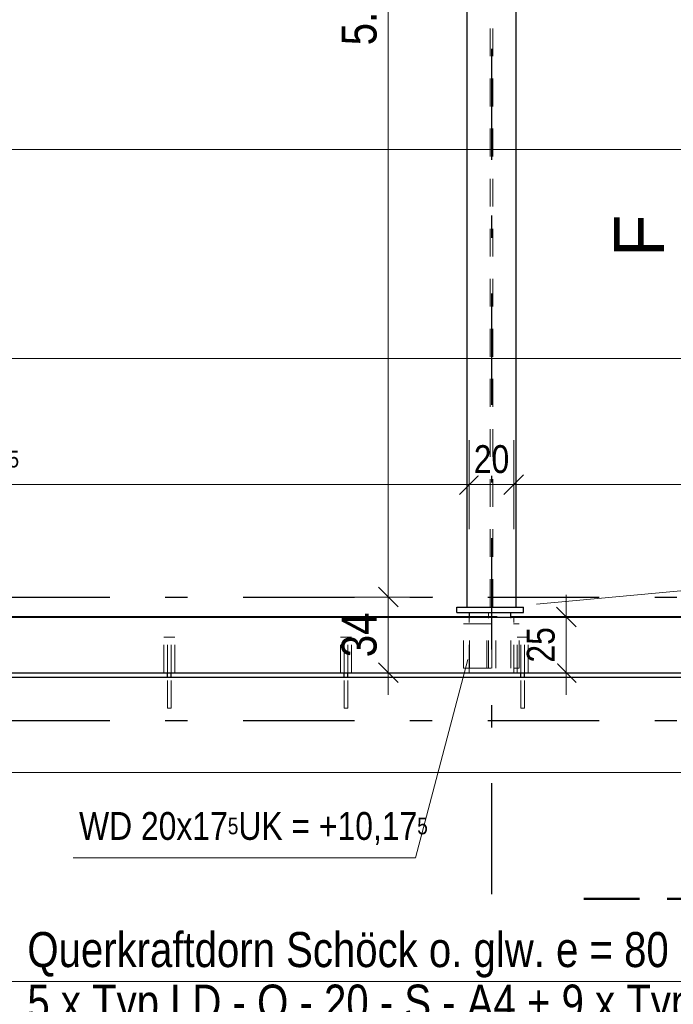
# Model space of a CAD drawing. Header units: millimetres. Extents: x -13 to 146, y -13 to 60.
# Tile 80 of 170: x 26.64 to 29.58, y 18.61 to 23.03. Entities that reach past the tile are written whole.
import ezdxf

# ---------------------------------------------------------------- set-up
doc = ezdxf.new("R2010")
doc.units = ezdxf.units.MM
for name, pattern in [('DASHDOT', [1, 0.5, -0.25, 0, -0.25]), ('DASHDOTX2', [2, 1, -0.5, 0, -0.5]), ('HIDDEN', [0.375, 0.25, -0.125])]:
    doc.linetypes.add(name, pattern=pattern)
doc.layers.add('Achsen', color=7, linetype='Continuous', lineweight=20)
doc.styles.add('Arial', font='arial.ttf')
doc.styles.add('Arial Narrow', font='ARIALN.TTF')
doc.dimstyles.new('Arch_Strakon_dimstyle', dxfattribs={"dimtxt": 11.25, "dimasz": 1, "dimexe": 1.25, "dimexo": 0.0625, "dimgap": 1, "dimtad": 0, "dimdec": 5, "dimzin": 12, "dimdsep": 46, "dimtxsty": 'Arial Narrow', "dimblk": 'Arrowhead_Tick', "dimsah": 1, "dimcen": 0, "dimse1": 1, "dimse2": 1, "dimclrd": 6, "dimclrt": 3, "dimazin": 0, "dimtfac": 1, "dimtdec": 4, "dimtmove": 0, "dimatfit": 3, "dimldrblk": 'NONE', "dimfxl": 1, "dimtvp": 1, "dimtolj": 1, "dimtzin": 0, "dimlwd": 13, "dimarcsym": 2})

# ---------------------------------------------------------------- blocks, each defined once
blk = doc.blocks.new('Arrowhead_Tick')
at = {"color": 0, "linetype": 'Continuous', "lineweight": -2}
for p, q in [((0, 20), (0, -10)), ((-1, 0), (0, 0)), ((10, 0), (0, 0))]:
    blk.add_line(p, q, dxfattribs=at)
at = {"color": 2, "linetype": 'Continuous', "lineweight": 35}
blk.add_line((4.42, 4.42), (-4.42, -4.42), dxfattribs=at)
blk = doc.blocks.new('*D71')
at = {"layer": 'Achsen', "color": 6, "linetype": 'Continuous', "lineweight": 13}
blk.add_line((24.2992, 22.45), (37.8552, 22.45), dxfattribs=at)
at = {"layer": 'Defpoints', "color": 0}
for p in [(24.2892, 29.6253), (37.8652, 26.0481), (37.8652, 22.45)]:
    blk.add_point(p, dxfattribs=at)
at = {"layer": 'Achsen', "color": 6, "lineweight": 13, "xscale": 0.01, "yscale": 0.01, "zscale": 0.01}
blk.add_blockref('Arrowhead_Tick', (37.8652, 22.45), dxfattribs=at)
at = {"layer": 'Achsen', "color": 6, "lineweight": 13, "xscale": 0.01, "yscale": 0.01, "zscale": 0.01, "rotation": 180}
blk.add_blockref('Arrowhead_Tick', (24.2892, 22.45), dxfattribs=at)
at = {"layer": 'Achsen', "color": 2, "lineweight": 35, "insert": (31.0772, 22.5804), "char_height": 0.1575, "attachment_point": 5, "style": 'Arial Narrow', "bg_fill": 3, "box_fill_scale": 1.1, "bg_fill_color": 256, "bg_fill_true_color": 13158600, "bg_fill_transparency": 0}
blk.add_mtext('\\A1;13.57{\\A1;\\H.6x;\\S5;}', dxfattribs=at)
blk = doc.blocks.new('_None')
blk = doc.blocks.new('*D155')
at = {"layer": 'Achsen', "color": 6, "linetype": 'Continuous', "lineweight": 13}
blk.add_line((24.2996, 19.65), (37.8546, 19.65), dxfattribs=at)
at = {"layer": 'Defpoints', "color": 0}
for p in [(37.8646, 20.3481), (24.2896, 20.0981), (37.8646, 19.65)]:
    blk.add_point(p, dxfattribs=at)
at = {"layer": 'Achsen', "color": 6, "lineweight": 13, "xscale": 0.01, "yscale": 0.01, "zscale": 0.01}
blk.add_blockref('Arrowhead_Tick', (37.8646, 19.65), dxfattribs=at)
at = {"layer": 'Achsen', "color": 6, "lineweight": 13, "xscale": 0.01, "yscale": 0.01, "zscale": 0.01, "rotation": 180}
blk.add_blockref('Arrowhead_Tick', (24.2896, 19.65), dxfattribs=at)
at = {"layer": 'Achsen', "color": 2, "lineweight": 35, "insert": (31.0771, 19.7804), "char_height": 0.1575, "attachment_point": 5, "style": 'Arial Narrow', "bg_fill": 3, "box_fill_scale": 1.1, "bg_fill_color": 256, "bg_fill_true_color": 13158600, "bg_fill_transparency": 0}
blk.add_mtext('\\A1;13.57{\\A1;\\H.6x;\\S5;}', dxfattribs=at)
blk = doc.blocks.new('*D239')
at = {"color": 6, "linetype": 'Continuous', "lineweight": 13}
blk.add_line((24.1912, 18.7097), (38.5727, 18.7097), dxfattribs=at)
at = {"layer": 'Defpoints', "color": 0}
for p in [(24.1812, 19.9381), (38.5827, 19.9381), (38.5827, 18.7097)]:
    blk.add_point(p, dxfattribs=at)
at = {"color": 6, "lineweight": 13, "xscale": 0.01, "yscale": 0.01, "zscale": 0.01}
blk.add_blockref('Arrowhead_Tick', (38.5827, 18.7097), dxfattribs=at)
at = {"color": 6, "lineweight": 13, "xscale": 0.01, "yscale": 0.01, "zscale": 0.01, "rotation": 180}
blk.add_blockref('Arrowhead_Tick', (24.1812, 18.7097), dxfattribs=at)
blk = doc.blocks.new('*D241')
at = {"color": 6, "linetype": 'Continuous', "lineweight": 13}
blk.add_line((24.2997, 21.5097), (37.8546, 21.5097), dxfattribs=at)
at = {"layer": 'Defpoints', "color": 0}
for p in [(37.8646, 21.5097), (24.2897, 20.5581), (37.8646, 20.0981)]:
    blk.add_point(p, dxfattribs=at)
at = {"color": 6, "lineweight": 13, "xscale": 0.01, "yscale": 0.01, "zscale": 0.01}
blk.add_blockref('Arrowhead_Tick', (37.8646, 21.5097), dxfattribs=at)
at = {"color": 6, "lineweight": 13, "xscale": 0.01, "yscale": 0.01, "zscale": 0.01, "rotation": 180}
blk.add_blockref('Arrowhead_Tick', (24.2897, 21.5097), dxfattribs=at)
at = {"color": 2, "lineweight": 35, "insert": (31.0771, 21.6401), "char_height": 0.1575, "attachment_point": 5, "style": 'Arial Narrow', "bg_fill": 3, "box_fill_scale": 1.1, "bg_fill_color": 256, "bg_fill_true_color": 13158600, "bg_fill_transparency": 0}
blk.add_mtext('\\A1;13.57{\\A1;\\H.6x;\\S5;}', dxfattribs=at)
blk = doc.blocks.new('*D356')
at = {"color": 6, "linetype": 'Continuous', "lineweight": 13}
blk.add_line((28.3, 20.1081), (28.3, 20.428), dxfattribs=at)
at = {"layer": 'Defpoints', "color": 0}
for p in [(24.2892, 20.438), (28.3, 20.438), (24.2896, 20.0981)]:
    blk.add_point(p, dxfattribs=at)
at = {"color": 6, "lineweight": 13, "xscale": 0.01, "yscale": 0.01, "zscale": 0.01}
for p, rotation in [((28.3, 20.438), 90), ((28.3, 20.0981), 270)]:
    blk.add_blockref('Arrowhead_Tick', p, dxfattribs=dict(at, rotation=rotation))
at = {"color": 2, "lineweight": 35, "insert": (28.1696, 20.268), "char_height": 0.1575, "attachment_point": 5, "rotation": 90, "style": 'Arial Narrow', "bg_fill": 3, "box_fill_scale": 1.1, "bg_fill_color": 256, "bg_fill_true_color": 13158600, "bg_fill_transparency": 0}
blk.add_mtext('\\A1;34', dxfattribs=at)
blk = doc.blocks.new('*D357')
at = {"color": 6, "linetype": 'Continuous', "lineweight": 13}
blk.add_line((28.3, 20.448), (28.3, 25.7381), dxfattribs=at)
at = {"layer": 'Defpoints', "color": 0}
for p in [(24.3342, 25.7481), (28.3, 25.7481), (24.2892, 20.438)]:
    blk.add_point(p, dxfattribs=at)
at = {"color": 6, "lineweight": 13, "xscale": 0.01, "yscale": 0.01, "zscale": 0.01}
for p, rotation in [((28.3, 25.7481), 90), ((28.3, 20.438), 270)]:
    blk.add_blockref('Arrowhead_Tick', p, dxfattribs=dict(at, rotation=rotation))
at = {"color": 2, "lineweight": 35, "insert": (28.1696, 23.0931), "char_height": 0.1575, "attachment_point": 5, "rotation": 90, "style": 'Arial Narrow', "bg_fill": 3, "box_fill_scale": 1.1, "bg_fill_color": 256, "bg_fill_true_color": 13158600, "bg_fill_transparency": 0}
blk.add_mtext('\\A1;5.31', dxfattribs=at)
blk = doc.blocks.new('*D804')
at = {"color": 6, "linetype": 'Continuous', "lineweight": 13}
blk.add_line((29.1, 20.1081), (29.1, 20.3381), dxfattribs=at)
at = {"layer": 'Defpoints', "color": 0}
for p in [(28.6642, 20.3481), (29.1, 20.3481), (28.6642, 20.0981)]:
    blk.add_point(p, dxfattribs=at)
at = {"color": 6, "lineweight": 13, "xscale": 0.01, "yscale": 0.01, "zscale": 0.01}
for p, rotation in [((29.1, 20.3481), 90), ((29.1, 20.0981), 270)]:
    blk.add_blockref('Arrowhead_Tick', p, dxfattribs=dict(at, rotation=rotation))
at = {"color": 3, "lineweight": 35, "insert": (28.9862, 20.2231), "char_height": 0.125, "attachment_point": 5, "rotation": 90, "style": 'Arial Narrow', "bg_fill": 3, "box_fill_scale": 1.1, "bg_fill_color": 256, "bg_fill_true_color": 13158600, "bg_fill_transparency": 0}
blk.add_mtext('\\A1;25', dxfattribs=at)
blk = doc.blocks.new('*D805')
at = {"color": 6, "linetype": 'Continuous', "lineweight": 13}
blk.add_line((24.2996, 20.9434), (28.6542, 20.9434), dxfattribs=at)
at = {"layer": 'Defpoints', "color": 0}
for p in [(28.6642, 20.9434), (24.2896, 20.0981), (28.6642, 20.0981)]:
    blk.add_point(p, dxfattribs=at)
at = {"color": 6, "lineweight": 13, "xscale": 0.01, "yscale": 0.01, "zscale": 0.01}
blk.add_blockref('Arrowhead_Tick', (28.6642, 20.9434), dxfattribs=at)
at = {"color": 6, "lineweight": 13, "xscale": 0.01, "yscale": 0.01, "zscale": 0.01, "rotation": 180}
blk.add_blockref('Arrowhead_Tick', (24.2896, 20.9434), dxfattribs=at)
at = {"color": 3, "lineweight": 35, "insert": (26.4769, 21.0572), "char_height": 0.125, "attachment_point": 5, "style": 'Arial Narrow', "bg_fill": 3, "box_fill_scale": 1.1, "bg_fill_color": 256, "bg_fill_true_color": 13158600, "bg_fill_transparency": 0}
blk.add_mtext('\\A1;4.37{\\A1;\\H.6x;\\S5;}', dxfattribs=at)
blk = doc.blocks.new('*D806')
at = {"color": 6, "linetype": 'Continuous', "lineweight": 13}
blk.add_line((28.6742, 20.9434), (28.8542, 20.9434), dxfattribs=at)
at = {"layer": 'Defpoints', "color": 0}
for p in [(28.8642, 20.9434), (28.6642, 20.0981), (28.8642, 20.0981)]:
    blk.add_point(p, dxfattribs=at)
at = {"color": 6, "lineweight": 13, "xscale": 0.01, "yscale": 0.01, "zscale": 0.01}
blk.add_blockref('Arrowhead_Tick', (28.8642, 20.9434), dxfattribs=at)
at = {"color": 6, "lineweight": 13, "xscale": 0.01, "yscale": 0.01, "zscale": 0.01, "rotation": 180}
blk.add_blockref('Arrowhead_Tick', (28.6642, 20.9434), dxfattribs=at)
at = {"color": 3, "lineweight": 35, "insert": (28.7642, 21.0572), "char_height": 0.125, "attachment_point": 5, "style": 'Arial Narrow', "bg_fill": 3, "box_fill_scale": 1.1, "bg_fill_color": 256, "bg_fill_true_color": 13158600, "bg_fill_transparency": 0}
blk.add_mtext('\\A1;20', dxfattribs=at)
blk = doc.blocks.new('*D807')
at = {"color": 6, "linetype": 'Continuous', "lineweight": 13}
blk.add_line((28.8742, 20.9434), (33.2542, 20.9434), dxfattribs=at)
at = {"layer": 'Defpoints', "color": 0}
for p in [(33.2642, 20.9434), (28.8642, 20.0981), (33.2642, 20.0981)]:
    blk.add_point(p, dxfattribs=at)
at = {"color": 6, "lineweight": 13, "xscale": 0.01, "yscale": 0.01, "zscale": 0.01}
blk.add_blockref('Arrowhead_Tick', (33.2642, 20.9434), dxfattribs=at)
at = {"color": 6, "lineweight": 13, "xscale": 0.01, "yscale": 0.01, "zscale": 0.01, "rotation": 180}
blk.add_blockref('Arrowhead_Tick', (28.8642, 20.9434), dxfattribs=at)
at = {"color": 3, "lineweight": 35, "insert": (31.0642, 21.0572), "char_height": 0.125, "attachment_point": 5, "style": 'Arial Narrow', "bg_fill": 3, "box_fill_scale": 1.1, "bg_fill_color": 256, "bg_fill_true_color": 13158600, "bg_fill_transparency": 0}
blk.add_mtext('\\A1;4.40', dxfattribs=at)

msp = doc.modelspace()

# ---------------------------------------------------------------- linework, layer by layer
at = {"color": 5, "linetype": 'Continuous', "lineweight": 18}
for p, q in [((33.601597, 20.833647), (28.966411, 20.406817)), ((28.421682, 19.266209), (28.657017, 20.157851)), ((28.421682, 19.266209), (26.883408, 19.266209))]:
    msp.add_line(p, q, dxfattribs=at)
at = {"color": 4, "linetype": 'DASHDOT', "lineweight": 50, "ltscale": 0.5}
msp.add_line((29.178809, 19.082487), (30.533561, 19.082487), dxfattribs=at)
at = {"layer": 'Achsen', "color": 3, "linetype": 'DASHDOTX2', "lineweight": 25, "ltscale": 0.5}
for p, q in [((28.764631, 39.402162), (28.764631, 13.251851)), ((3.447631, 20.43799), (49.122527, 20.43799)), ((3.447631, 19.88299), (49.122527, 19.88299))]:
    msp.add_line(p, q, dxfattribs=at)

# ---------------------------------------------------------------- texts
at = {"color": 4, "lineweight": 50, "style": 'Arial'}
msp.add_text('F', height=0.225, rotation=90, dxfattribs=at).set_placement((29.539631, 21.965328))
at = {"color": 2, "lineweight": 35, "insert": (26.677484, 18.491361), "char_height": 0.1575, "attachment_point": 7, "line_spacing_factor": 0.9, "style": 'Arial Narrow'}
msp.add_mtext('Querkraftdorn Schöck o. glw. e = 80 cm, mit Brandschutzmanschette BSM 20 LD 16-22{\\P}5 x Typ LD - Q - 20 - S - A4 + 9 x Typ LD - 20 - P - Zn + 5 x Typ LD - Q - 20 - S - A4', dxfattribs=at)
at = {"layer": 'Achsen', "color": 2, "lineweight": 35, "style": 'Arial Narrow'}
msp.add_text('Brückendach Stb. d= 25 cm OK. + 8.55 m, kann erst nach Fertigstellung', height=0.1575, rotation=20.192, dxfattribs=at).set_placement((27.860829, 16.221617))

# ---------------------------------------------------------------- next in the draw order: dimensions: what is measured, and where the dimension line sits
at = {"layer": 'Achsen', "lineweight": 35}
for base, p1, p2, picture, middle in [((37.865236, 22.45), (24.289235, 29.62533), (37.865236, 26.048114), '*D71', (31.077235, 22.45)), ((37.864608, 19.65), (24.289608, 20.09809), (37.864608, 20.34809), '*D155', (31.077108, 19.65))]:
    dim = msp.add_linear_dim(base=base, p1=p1, p2=p2, text='13.57{\\A1;\\H.6x;\\S5;}', dimstyle='Arch_Strakon_dimstyle', override={"dimscale": 0.01, "dimtxt": 15.75, "dimasz": 1, "dimgap": 5, "dimtad": 1, "dimjust": 0, "dimtih": 0, "dimtoh": 0, "dimdec": 5, "dimdsep": 46, "dimtxsty": 'Arial Narrow', "dimclrd": 6, "dimclrt": 2, "dimtix": 1, "dimtofl": 255, "dimtmove": 0, "dimatfit": 2, "dimfxl": 0, "dimfxlon": 0, "dimtvp": 31.746032, "dimtfill": 1, "dimtfillclr": 7, "dimlwd": 13}, dxfattribs=at)
    dim.commit()
    dim.dimension.update_dxf_attribs({"geometry": picture, "text_midpoint": middle, "dimtype": 160})

# ---------------------------------------------------------------- next in the draw order: linework, layer by layer
at = {"color": 6, "linetype": 'HIDDEN', "lineweight": 13, "ltscale": 0.5}
for p, q in [((27.307902, 19.938093), (27.308511, 19.938093)), ((27.308511, 19.938093), (27.310245, 19.938093)), ((27.310245, 19.938093), (27.31284, 19.938093)), ((27.31284, 19.938093), (27.315902, 19.938093)), ((27.315902, 19.938093), (27.318963, 19.938093)), ((27.318963, 19.938093), (27.321558, 19.938093)), ((27.321558, 19.938093), (27.323293, 19.938093)), ((27.323293, 19.938093), (27.323902, 19.938093)), ((28.102068, 19.938093), (28.102677, 19.938093)), ((28.102677, 19.938093), (28.104411, 19.938093)), ((28.104411, 19.938093), (28.107007, 19.938093)), ((28.107007, 19.938093), (28.110068, 19.938093)), ((28.110068, 19.938093), (28.11313, 19.938093)), ((28.11313, 19.938093), (28.115725, 19.938093)), ((28.115725, 19.938093), (28.117459, 19.938093)), ((28.117459, 19.938093), (28.118068, 19.938093)), ((28.896235, 19.938093), (28.896844, 19.938093)), ((28.896844, 19.938093), (28.898578, 19.938093)), ((28.898578, 19.938093), (28.901173, 19.938093)), ((28.901173, 19.938093), (28.904235, 19.938093)), ((28.904235, 19.938093), (28.907296, 19.938093)), ((28.907296, 19.938093), (28.909892, 19.938093)), ((28.909892, 19.938093), (28.911626, 19.938093)), ((28.911626, 19.938093), (28.912235, 19.938093))]:
    msp.add_line(p, q, dxfattribs=at)

# ---------------------------------------------------------------- next in the draw order: texts
at = {"color": 2, "lineweight": 35, "style": 'Arial Narrow'}
msp.add_text('2,0 cm Bewegungsfuge', height=0.1575, dxfattribs=at).set_placement((24.727723, 19.320813))
at = {"color": 3, "lineweight": 25, "insert": (26.90993, 19.323673), "char_height": 0.125, "attachment_point": 7, "line_spacing_factor": 0.9, "style": 'Arial Narrow'}
msp.add_mtext('WD 20x17{\\A1;\\H.6x;\\S5;}UK = +10,17{\\A1;\\H.6x;\\S5;}', dxfattribs=at)

# ---------------------------------------------------------------- next in the draw order: dimensions: what is measured, and where the dimension line sits
at = {"lineweight": 35}
for base, p1, p2, text, picture, middle in [((37.864608, 21.50969), (24.289662, 20.55809), (37.864608, 20.09809), '13.57{\\A1;\\H.6x;\\S5;}', '*D241', (31.077135, 21.50969)), ((38.582684, 18.70969), (24.181235, 19.938093), (38.582684, 19.938093), ' ', '*D239', (31.381959, 18.70969))]:
    dim = msp.add_linear_dim(base=base, p1=p1, p2=p2, text=text, dimstyle='Arch_Strakon_dimstyle', override={"dimscale": 0.01, "dimtxt": 15.75, "dimasz": 1, "dimgap": 5, "dimtad": 1, "dimjust": 0, "dimtih": 0, "dimtoh": 0, "dimdec": 5, "dimdsep": 46, "dimtxsty": 'Arial Narrow', "dimclrd": 6, "dimclrt": 2, "dimtix": 1, "dimtofl": 255, "dimtmove": 0, "dimatfit": 2, "dimfxl": 0, "dimfxlon": 0, "dimtvp": 31.746032, "dimtfill": 1, "dimtfillclr": 7, "dimlwd": 13}, dxfattribs=at)
    dim.commit()
    dim.dimension.update_dxf_attribs({"geometry": picture, "text_midpoint": middle, "dimtype": 160})

# ---------------------------------------------------------------- next in the draw order: dimensions: what is measured, and where the dimension line sits
for base, p1, p2, text, override, picture, middle in [((28.3, 20.43799), (24.289608, 20.09809), (24.289236, 20.43799), '34', {"dimscale": 0.01, "dimtxt": 15.75, "dimasz": 1, "dimgap": 5, "dimtad": 1, "dimjust": 0, "dimtih": 0, "dimtoh": 0, "dimdec": 5, "dimdsep": 46, "dimtxsty": 'Arial Narrow', "dimclrd": 6, "dimclrt": 2, "dimtix": 1, "dimtofl": 255, "dimtmove": 0, "dimatfit": 2, "dimfxl": 0, "dimfxlon": 0, "dimtvp": 31.746032, "dimtfill": 1, "dimtfillclr": 7, "dimlwd": 13}, '*D356', (28.3, 20.26804)), ((29.1, 20.34809), (28.664236, 20.09809), (28.664236, 20.34809), '25', {"dimscale": 0.01, "dimtxt": 12.5, "dimasz": 1, "dimgap": 5, "dimtad": 1, "dimjust": 0, "dimtih": 0, "dimtoh": 0, "dimdec": 5, "dimdsep": 46, "dimtxsty": 'Arial Narrow', "dimclrd": 6, "dimclrt": 3, "dimtix": 1, "dimtofl": 255, "dimtmove": 0, "dimatfit": 2, "dimfxl": 0, "dimfxlon": 0, "dimtvp": 40, "dimtfill": 1, "dimtfillclr": 7, "dimlwd": 13}, '*D804', (29.1, 20.22309))]:
    dim = msp.add_linear_dim(base=base, p1=p1, p2=p2, angle=90, text=text, dimstyle='Arch_Strakon_dimstyle', override=override, dxfattribs=at)
    dim.commit()
    dim.dimension.update_dxf_attribs({"geometry": picture, "text_midpoint": middle, "dimtype": 160})

# ---------------------------------------------------------------- next in the draw order: dimensions: what is measured, and where the dimension line sits
dim = msp.add_linear_dim(base=(28.3, 25.748114), p1=(24.289236, 20.43799), p2=(24.334236, 25.748114), angle=90, text='5.31', dimstyle='Arch_Strakon_dimstyle', override={"dimscale": 0.01, "dimtxt": 15.75, "dimasz": 1, "dimgap": 5, "dimtad": 1, "dimjust": 0, "dimtih": 0, "dimtoh": 0, "dimdec": 5, "dimdsep": 46, "dimtxsty": 'Arial Narrow', "dimclrd": 6, "dimclrt": 2, "dimtix": 1, "dimtofl": 255, "dimtmove": 0, "dimatfit": 2, "dimfxl": 0, "dimfxlon": 0, "dimtvp": 31.746032, "dimtfill": 1, "dimtfillclr": 7, "dimlwd": 13}, dxfattribs=at)
dim.commit()
dim.dimension.update_dxf_attribs({"geometry": '*D357', "text_midpoint": (28.3, 23.093052), "dimtype": 160})

# ---------------------------------------------------------------- next in the draw order: dimensions: what is measured, and where the dimension line sits
dim = msp.add_linear_dim(base=(28.664236, 20.94342), p1=(24.289608, 20.09809), p2=(28.664236, 20.09809), text='4.37{\\A1;\\H.6x;\\S5;}', dimstyle='Arch_Strakon_dimstyle', override={"dimscale": 0.01, "dimtxt": 12.5, "dimasz": 1, "dimgap": 5, "dimtad": 1, "dimjust": 0, "dimtih": 0, "dimtoh": 0, "dimdec": 5, "dimdsep": 46, "dimtxsty": 'Arial Narrow', "dimclrd": 6, "dimclrt": 3, "dimtix": 1, "dimtofl": 255, "dimtmove": 0, "dimatfit": 2, "dimfxl": 0, "dimfxlon": 0, "dimtvp": 40, "dimtfill": 1, "dimtfillclr": 7, "dimlwd": 13}, dxfattribs=at)
dim.commit()
dim.dimension.update_dxf_attribs({"geometry": '*D805', "text_midpoint": (26.476922, 20.94342), "dimtype": 160})

# ---------------------------------------------------------------- next in the draw order: linework, layer by layer
at = {"color": 6, "linetype": 'HIDDEN', "lineweight": 13, "ltscale": 0.5}
for p, q in [((27.290902, 20.258093), (27.292805, 20.258093)), ((27.290902, 20.09809), (27.290902, 20.258093)), ((27.292805, 20.258093), (27.298224, 20.258093)), ((27.298224, 20.258093), (27.306334, 20.258093)), ((27.306334, 20.258093), (27.315902, 20.258093)), ((27.307902, 20.09809), (27.307902, 20.258093)), ((27.315902, 20.258093), (27.325469, 20.258093)), ((27.323902, 20.09809), (27.323902, 20.258093)), ((27.325469, 20.258093), (27.333579, 20.258093)), ((27.333579, 20.258093), (27.338999, 20.258093)), ((27.338999, 20.258093), (27.340902, 20.258093)), ((27.340902, 20.09809), (27.340902, 20.258093)), ((28.085068, 20.258093), (28.086971, 20.258093)), ((28.085068, 20.09809), (28.085068, 20.258093)), ((28.086971, 20.258093), (28.092391, 20.258093)), ((28.092391, 20.258093), (28.100501, 20.258093)), ((28.100501, 20.258093), (28.110068, 20.258093)), ((28.102068, 20.09809), (28.102068, 20.258093)), ((28.110068, 20.258093), (28.119635, 20.258093)), ((28.118068, 20.09809), (28.118068, 20.258093)), ((28.119635, 20.258093), (28.127746, 20.258093)), ((28.127746, 20.258093), (28.133165, 20.258093)), ((28.133165, 20.258093), (28.135068, 20.258093)), ((28.135068, 20.09809), (28.135068, 20.258093)), ((27.307902, 19.938093), (27.307902, 20.07809)), ((27.323902, 19.938093), (27.323902, 20.07809)), ((28.102068, 19.938093), (28.102068, 20.07809)), ((28.118068, 19.938093), (28.118068, 20.07809))]:
    msp.add_line(p, q, dxfattribs=at)
at = {"layer": 'Achsen', "color": 3, "linetype": 'Continuous', "lineweight": 25}
for p, q in [((27.307902, 20.07809), (27.307902, 20.09809)), ((27.323902, 20.07809), (27.323902, 20.09809)), ((28.102068, 20.07809), (28.102068, 20.09809)), ((28.118068, 20.07809), (28.118068, 20.09809))]:
    msp.add_line(p, q, dxfattribs=at)

# ---------------------------------------------------------------- next in the draw order: dimensions: what is measured, and where the dimension line sits
at = {"lineweight": 35}
dim = msp.add_linear_dim(base=(28.864236, 20.94342), p1=(28.664236, 20.09809), p2=(28.864236, 20.09809), text='20', dimstyle='Arch_Strakon_dimstyle', override={"dimscale": 0.01, "dimtxt": 12.5, "dimasz": 1, "dimgap": 5, "dimtad": 1, "dimjust": 0, "dimtih": 0, "dimtoh": 0, "dimdec": 5, "dimdsep": 46, "dimtxsty": 'Arial Narrow', "dimclrd": 6, "dimclrt": 3, "dimtix": 1, "dimtofl": 255, "dimtmove": 0, "dimatfit": 2, "dimfxl": 0, "dimfxlon": 0, "dimtvp": 40, "dimtfill": 1, "dimtfillclr": 7, "dimlwd": 13}, dxfattribs=at)
dim.commit()
dim.dimension.update_dxf_attribs({"geometry": '*D806', "text_midpoint": (28.764236, 20.94342), "dimtype": 160})

# ---------------------------------------------------------------- next in the draw order: linework, layer by layer
at = {"color": 6, "linetype": 'HIDDEN', "lineweight": 13, "ltscale": 0.5}
for p, q in [((28.638243, 20.11809), (28.638243, 20.31809)), ((28.664236, 20.09809), (28.664236, 20.34809)), ((28.665236, 20.11809), (28.665236, 20.34809))]:
    msp.add_line(p, q, dxfattribs=at)
at = {"layer": 'Achsen', "color": 3, "linetype": 'Continuous', "lineweight": 25}
for p, q in [((28.654658, 20.39309), (28.654658, 36.630569)), ((28.608243, 20.36809), (28.608243, 20.39309)), ((28.665236, 20.34809), (28.665236, 20.36809)), ((24.289608, 20.350454), (28.665236, 20.350454))]:
    msp.add_line(p, q, dxfattribs=at)

# ---------------------------------------------------------------- next in the draw order: dimensions: what is measured, and where the dimension line sits
at = {"lineweight": 35}
dim = msp.add_linear_dim(base=(33.264236, 20.94342), p1=(28.864236, 20.09809), p2=(33.264236, 20.09809), text='4.40', dimstyle='Arch_Strakon_dimstyle', override={"dimscale": 0.01, "dimtxt": 12.5, "dimasz": 1, "dimgap": 5, "dimtad": 1, "dimjust": 0, "dimtih": 0, "dimtoh": 0, "dimdec": 5, "dimdsep": 46, "dimtxsty": 'Arial Narrow', "dimclrd": 6, "dimclrt": 3, "dimtix": 1, "dimtofl": 255, "dimtmove": 0, "dimatfit": 2, "dimfxl": 0, "dimfxlon": 0, "dimtvp": 40, "dimtfill": 1, "dimtfillclr": 7, "dimlwd": 13}, dxfattribs=at)
dim.commit()
dim.dimension.update_dxf_attribs({"geometry": '*D807', "text_midpoint": (31.064236, 20.94342), "dimtype": 160})

# ---------------------------------------------------------------- next in the draw order: linework, layer by layer
at = {"color": 6, "linetype": 'HIDDEN', "lineweight": 13, "ltscale": 0.5}
for p, q in [((28.758669, 20.39309), (28.758669, 37.201757)), ((28.770669, 20.39309), (28.770669, 37.201757)), ((28.750986, 20.11809), (28.750986, 20.36809)), ((28.765486, 20.11809), (28.765486, 20.36809)), ((28.638243, 20.31809), (28.888243, 20.31809)), ((28.665236, 20.350454), (28.851236, 20.350454)), ((28.743243, 20.11809), (28.743243, 20.31809)), ((28.783243, 20.11809), (28.783243, 20.31809)), ((28.851236, 20.11809), (28.851236, 20.34809)), ((28.864236, 20.09809), (28.864236, 20.34809)), ((28.888243, 20.11809), (28.888243, 20.31809)), ((28.879235, 20.258093), (28.881138, 20.258093)), ((28.879235, 20.09809), (28.879235, 20.258093)), ((28.881138, 20.258093), (28.886557, 20.258093)), ((28.886557, 20.258093), (28.894668, 20.258093)), ((28.894668, 20.258093), (28.904235, 20.258093)), ((28.896235, 20.09809), (28.896235, 20.258093)), ((28.904235, 20.258093), (28.913802, 20.258093)), ((28.912235, 20.09809), (28.912235, 20.258093)), ((28.913802, 20.258093), (28.921913, 20.258093)), ((28.921913, 20.258093), (28.927332, 20.258093)), ((28.927332, 20.258093), (28.929235, 20.258093)), ((28.929235, 20.09809), (28.929235, 20.258093)), ((28.638243, 20.11809), (28.888243, 20.11809)), ((28.896235, 19.938093), (28.896235, 20.07809)), ((28.912235, 19.938093), (28.912235, 20.07809))]:
    msp.add_line(p, q, dxfattribs=at)
at = {"layer": 'Achsen', "color": 3, "linetype": 'Continuous', "lineweight": 25}
for p, q in [((28.874639, 20.39309), (28.874639, 36.630494)), ((28.608243, 20.39309), (28.908243, 20.39309)), ((28.608243, 20.36809), (28.908243, 20.36809)), ((28.851236, 20.34809), (28.851236, 20.36809)), ((28.908243, 20.36809), (28.908243, 20.39309)), ((24.289608, 20.34809), (37.864608, 20.34809)), ((28.851236, 20.350454), (33.265236, 20.350454)), ((24.289608, 20.09809), (37.864608, 20.09809)), ((28.896235, 20.07809), (28.896235, 20.09809)), ((28.912235, 20.07809), (28.912235, 20.09809)), ((24.289235, 20.07809), (38.474684, 20.07809))]:
    msp.add_line(p, q, dxfattribs=at)

doc.saveas('drawing.dxf')
